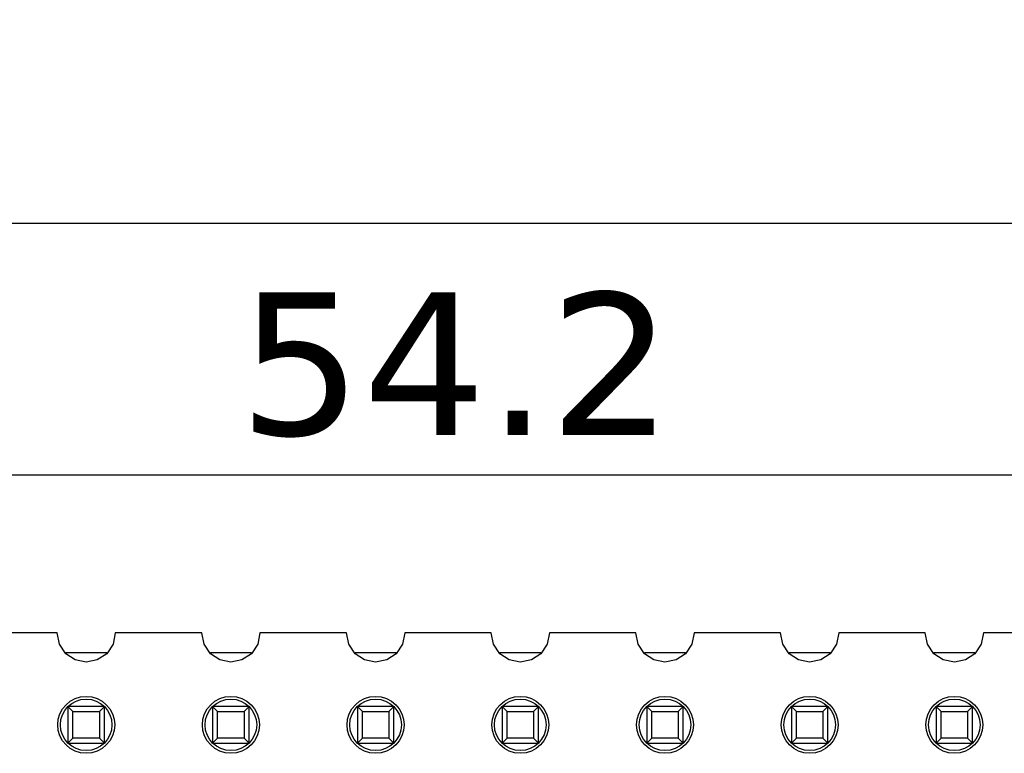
# Model space of a CAD drawing. Header units: millimetres. Extents: x 556 to 717, y 170 to 290.
# Tile 156 of 167: x 637 to 655, y 277 to 290. Entities that reach past the tile are written whole.
import ezdxf

# ---------------------------------------------------------------- set-up
doc = ezdxf.new("R2010")
doc.units = ezdxf.units.MM
doc.header["$LTSCALE"] = 30.734
doc.header["$PDMODE"] = 3
doc.header["$PDSIZE"] = 0.3125
doc.layers.get('0').update_dxf_attribs({"linetype": 'CONTINUOUS'})
doc.layers.get('Defpoints').update_dxf_attribs({"linetype": 'CONTINUOUS'})
doc.layers.add('dim', color=6, linetype='CONTINUOUS', lineweight=9)
doc.styles.add('Verdana', font='verdana.ttf', dxfattribs={"height": 2.5})
doc.dimstyles.new('aaaaaaaa 3.0', dxfattribs={"dimtxt": 2.5, "dimasz": 1.5, "dimexe": 1.25, "dimexo": 0.625, "dimtad": 1, "dimdec": 1, "dimzin": 9, "dimdsep": 46, "dimtxsty": 'Verdana', "dimcen": 0, "dimazin": 0, "dimtfac": 1, "dimtofl": 0, "dimtmove": 0, "dimatfit": 3, "dimfxl": 1, "dimlwd": 25, "dimlwe": 25, "dimarcsym": 0})

# ---------------------------------------------------------------- blocks, each defined once
blk = doc.blocks.new('*D45')
at = {"layer": 'Defpoints', "color": 0}
for p in [(673.608, 286.041), (595.6, 277.844), (673.608, 277.844)]:
    blk.add_point(p, dxfattribs=at)
at = {"layer": 'dim', "color": 0, "lineweight": 25}
for p, q in [((595.6, 278.469), (595.6, 287.291)), ((673.608, 278.469), (673.608, 287.291)), ((597.1, 286.041), (672.108, 286.041))]:
    blk.add_line(p, q, dxfattribs=at)
at = {"layer": 'dim', "color": 0}
for points in [[(597.1, 286.291), (597.1, 285.791), (595.6, 286.041)], [(672.108, 285.791), (672.108, 286.291), (673.608, 286.041)]]:
    blk.add_solid(points, dxfattribs=at)
at = {"layer": 'dim', "color": 0, "insert": (634.604, 287.973), "char_height": 2.5, "attachment_point": 5, "style": 'Verdana'}
blk.add_mtext('78', dxfattribs=at)
blk = doc.blocks.new('*D50')
at = {"layer": 'Defpoints', "color": 0}
for p in [(672.025, 281.623), (617.862, 277.473), (672.025, 277.465)]:
    blk.add_point(p, dxfattribs=at)
at = {"layer": 'dim', "color": 0, "lineweight": 25}
for p, q in [((617.862, 278.098), (617.862, 282.873)), ((672.025, 278.09), (672.025, 282.873)), ((619.362, 281.623), (670.525, 281.623))]:
    blk.add_line(p, q, dxfattribs=at)
at = {"layer": 'dim', "color": 0}
for points in [[(619.362, 281.873), (619.362, 281.373), (617.862, 281.623)], [(670.525, 281.373), (670.525, 281.873), (672.025, 281.623)]]:
    blk.add_solid(points, dxfattribs=at)
at = {"layer": 'dim', "color": 0, "insert": (644.943, 283.55), "char_height": 2.5, "attachment_point": 5, "style": 'Verdana'}
blk.add_mtext('54.2', dxfattribs=at)

msp = doc.modelspace()

# ---------------------------------------------------------------- linework, layer by layer
at = {"linetype": 'Continuous'}
for p, q in [((637.947, 278.849), (636.429, 278.848)), ((637.987, 278.649), (637.947, 278.849)), ((638.969, 278.849), (638.929, 278.649)), ((640.487, 278.849), (638.969, 278.849)), ((640.527, 278.649), (640.487, 278.849)), ((641.509, 278.849), (641.469, 278.649)), ((643.027, 278.849), (641.509, 278.849)), ((643.067, 278.649), (643.027, 278.849)), ((644.049, 278.849), (644.009, 278.649)), ((645.567, 278.849), (644.049, 278.849)), ((645.607, 278.649), (645.567, 278.849)), ((646.589, 278.85), (646.549, 278.649)), ((648.107, 278.85), (646.589, 278.85)), ((648.147, 278.649), (648.107, 278.85)), ((649.129, 278.85), (649.089, 278.649)), ((650.647, 278.85), (649.129, 278.85)), ((650.687, 278.649), (650.647, 278.85)), ((651.669, 278.85), (651.629, 278.649)), ((653.187, 278.85), (651.669, 278.85)), ((653.227, 278.649), (653.187, 278.85)), ((654.209, 278.85), (654.169, 278.649)), ((655.727, 278.851), (654.209, 278.85)), ((638.098, 278.483), (637.987, 278.649)), ((638.929, 278.649), (638.819, 278.483)), ((640.638, 278.483), (640.527, 278.649)), ((641.469, 278.649), (641.359, 278.483)), ((643.178, 278.483), (643.067, 278.649)), ((644.009, 278.649), (643.899, 278.483)), ((645.718, 278.483), (645.607, 278.649)), ((646.549, 278.649), (646.439, 278.483)), ((648.258, 278.483), (648.147, 278.649)), ((649.089, 278.649), (648.979, 278.483)), ((650.798, 278.483), (650.687, 278.649)), ((651.629, 278.649), (651.519, 278.483)), ((653.338, 278.483), (653.227, 278.649)), ((654.169, 278.649), (654.059, 278.483)), ((638.098, 278.504), (638.819, 278.504)), ((638.263, 278.373), (638.098, 278.483)), ((638.819, 278.483), (638.653, 278.373)), ((640.638, 278.504), (641.359, 278.504)), ((640.803, 278.373), (640.638, 278.483)), ((641.359, 278.483), (641.193, 278.373)), ((643.178, 278.504), (643.899, 278.504)), ((643.343, 278.373), (643.178, 278.483)), ((643.899, 278.483), (643.733, 278.373)), ((645.718, 278.504), (646.439, 278.504)), ((645.883, 278.373), (645.718, 278.483)), ((646.439, 278.483), (646.273, 278.373)), ((648.258, 278.504), (648.979, 278.504)), ((648.423, 278.373), (648.258, 278.483)), ((648.979, 278.483), (648.813, 278.373)), ((650.798, 278.504), (651.519, 278.504)), ((650.963, 278.373), (650.798, 278.483)), ((651.519, 278.483), (651.353, 278.373)), ((653.338, 278.504), (654.059, 278.504)), ((653.503, 278.373), (653.338, 278.483)), ((654.059, 278.483), (653.893, 278.373)), ((638.458, 278.334), (638.263, 278.373)), ((638.653, 278.373), (638.458, 278.334)), ((640.998, 278.334), (640.803, 278.373)), ((641.193, 278.373), (640.998, 278.334)), ((643.538, 278.334), (643.343, 278.373)), ((643.733, 278.373), (643.538, 278.334)), ((646.078, 278.334), (645.883, 278.373)), ((646.273, 278.373), (646.078, 278.334)), ((648.618, 278.334), (648.423, 278.373)), ((648.813, 278.373), (648.618, 278.334)), ((651.158, 278.334), (650.963, 278.373)), ((651.353, 278.373), (651.158, 278.334)), ((653.698, 278.334), (653.503, 278.373)), ((653.893, 278.373), (653.698, 278.334)), ((638.138, 277.554), (638.138, 276.914)), ((638.778, 277.554), (638.138, 277.554)), ((638.138, 277.554), (638.226, 277.466)), ((638.226, 277.002), (638.226, 277.466)), ((638.226, 277.466), (638.69, 277.466)), ((638.69, 277.466), (638.778, 277.554)), ((638.69, 277.466), (638.69, 277.002)), ((638.778, 276.914), (638.778, 277.554)), ((640.678, 277.554), (640.678, 276.914)), ((641.318, 277.554), (640.678, 277.554)), ((640.678, 277.554), (640.766, 277.466)), ((640.766, 277.002), (640.766, 277.466)), ((640.766, 277.466), (641.23, 277.466)), ((641.23, 277.466), (641.318, 277.554)), ((641.23, 277.466), (641.23, 277.002)), ((641.318, 276.914), (641.318, 277.554)), ((643.218, 277.554), (643.218, 276.914)), ((643.858, 277.554), (643.218, 277.554)), ((643.218, 277.554), (643.306, 277.466)), ((643.306, 277.002), (643.306, 277.466)), ((643.306, 277.466), (643.77, 277.466)), ((643.77, 277.466), (643.858, 277.554)), ((643.77, 277.466), (643.77, 277.002)), ((643.858, 276.914), (643.858, 277.554)), ((645.758, 277.554), (645.758, 276.914)), ((646.398, 277.554), (645.758, 277.554)), ((645.758, 277.554), (645.846, 277.466)), ((645.846, 277.002), (645.846, 277.466)), ((645.846, 277.466), (646.31, 277.466)), ((646.31, 277.466), (646.398, 277.554)), ((646.31, 277.466), (646.31, 277.002)), ((646.398, 276.914), (646.398, 277.554)), ((648.938, 277.554), (648.298, 277.554)), ((648.298, 277.554), (648.298, 276.914)), ((648.298, 277.554), (648.386, 277.466)), ((648.386, 277.466), (648.85, 277.466)), ((648.386, 277.002), (648.386, 277.466)), ((648.85, 277.466), (648.938, 277.554)), ((648.85, 277.466), (648.85, 277.002)), ((648.938, 276.914), (648.938, 277.554)), ((651.478, 277.554), (650.838, 277.554)), ((650.838, 277.554), (650.838, 276.914)), ((650.838, 277.554), (650.926, 277.466)), ((650.926, 277.466), (651.39, 277.466)), ((650.926, 277.002), (650.926, 277.466)), ((651.39, 277.466), (651.478, 277.554)), ((651.39, 277.466), (651.39, 277.002)), ((651.478, 276.914), (651.478, 277.554)), ((654.018, 277.554), (653.378, 277.554)), ((653.378, 277.554), (653.378, 276.914)), ((653.378, 277.554), (653.466, 277.466)), ((653.466, 277.466), (653.93, 277.466)), ((653.466, 277.002), (653.466, 277.466)), ((653.93, 277.466), (654.018, 277.554)), ((653.93, 277.466), (653.93, 277.002)), ((654.018, 276.914), (654.018, 277.554)), ((638.138, 276.914), (638.226, 277.002)), ((638.138, 276.914), (638.778, 276.914)), ((638.69, 277.002), (638.226, 277.002)), ((638.69, 277.002), (638.778, 276.914)), ((640.678, 276.914), (640.766, 277.002)), ((640.678, 276.914), (641.318, 276.914)), ((641.23, 277.002), (640.766, 277.002)), ((641.23, 277.002), (641.318, 276.914)), ((643.218, 276.914), (643.306, 277.002)), ((643.218, 276.914), (643.858, 276.914)), ((643.77, 277.002), (643.306, 277.002)), ((643.77, 277.002), (643.858, 276.914)), ((645.758, 276.914), (645.846, 277.002)), ((645.758, 276.914), (646.398, 276.914)), ((646.31, 277.002), (645.846, 277.002)), ((646.31, 277.002), (646.398, 276.914)), ((648.298, 276.914), (648.386, 277.002)), ((648.298, 276.914), (648.938, 276.914)), ((648.85, 277.002), (648.386, 277.002)), ((648.85, 277.002), (648.938, 276.914)), ((650.838, 276.914), (650.926, 277.002)), ((650.838, 276.914), (651.478, 276.914)), ((651.39, 277.002), (650.926, 277.002)), ((651.39, 277.002), (651.478, 276.914)), ((653.378, 276.914), (653.466, 277.002)), ((653.378, 276.914), (654.018, 276.914)), ((653.93, 277.002), (653.466, 277.002)), ((653.93, 277.002), (654.018, 276.914))]:
    msp.add_line(p, q, dxfattribs=at)
for centre, radius in [((638.458, 277.234), 0.5), ((638.458, 277.234), 0.453), ((640.998, 277.234), 0.5), ((640.998, 277.234), 0.453), ((643.538, 277.234), 0.5), ((643.538, 277.234), 0.453), ((646.078, 277.234), 0.5), ((646.078, 277.234), 0.453), ((648.618, 277.234), 0.5), ((648.618, 277.234), 0.453), ((651.158, 277.234), 0.5), ((651.158, 277.234), 0.453), ((653.698, 277.234), 0.5), ((653.698, 277.234), 0.453)]:
    msp.add_circle(centre, radius, dxfattribs=at)

# ---------------------------------------------------------------- dimensions: what is measured, and where the dimension line sits
at = {"layer": 'dim'}
for base, p1, p2, picture, middle in [((673.608, 286.041), (595.6, 277.844), (673.608, 277.844), '*D45', (634.604, 287.973)), ((672.025, 281.623), (617.862, 277.473), (672.025, 277.465), '*D50', (644.943, 283.55))]:
    dim = msp.add_linear_dim(base=base, p1=p1, p2=p2, dimstyle='aaaaaaaa 3.0', dxfattribs=at)
    dim.commit()
    dim.dimension.update_dxf_attribs({"geometry": picture, "text_midpoint": middle})

doc.saveas('drawing.dxf')
